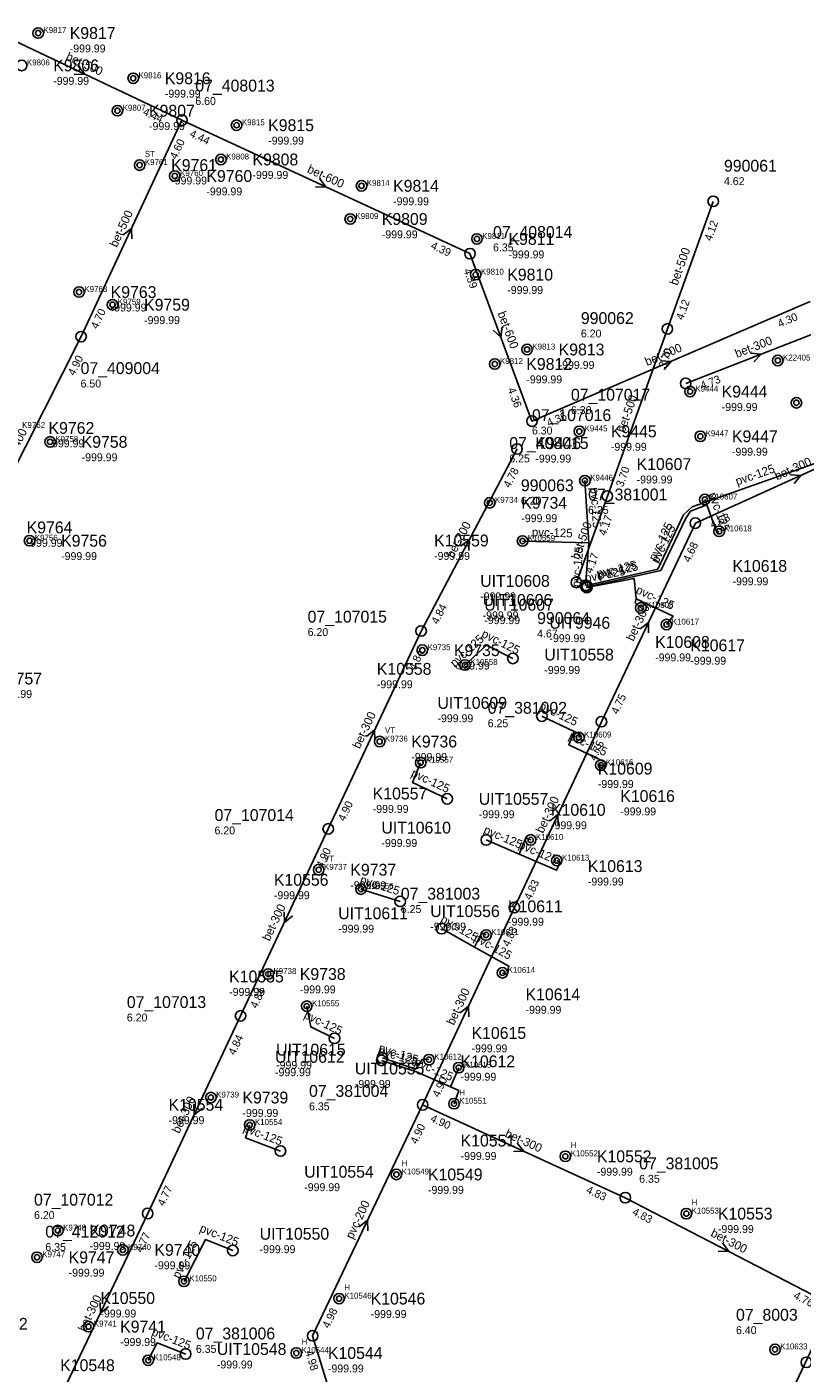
# Model space of a CAD drawing. Header units: metres. Extents: x 164250 to 165477, y 448735 to 450145.
# Tile 9 of 36: x 164669 to 164787, y 449229 to 449434. Entities that reach past the tile are written whole.
import ezdxf

# ---------------------------------------------------------------- set-up
doc = ezdxf.new("R2010")
doc.units = ezdxf.units.M

msp = doc.modelspace()

# ---------------------------------------------------------------- linework, layer by layer
at = {"layer": 'CON_BxH125x125mm', "linetype": 'Continuous'}
for points in [[(164791.634, 449368.31), (164770.517, 449360.898), (164769.239, 449359.645), (164765.302, 449351.385), (164754.488, 449348.908)], [(164754.234, 449364.859), (164754.812, 449355.406)], [(164772.754, 449361.188), (164770.264, 449360.203), (164769.529, 449359.038), (164765.769, 449351.218), (164754.437, 449348.687)], [(164772.447, 449361.992), (164772.754, 449361.188)], [(164774.644, 449357.148), (164774.272, 449357.051), (164772.754, 449361.188)], [(164744.75, 449355.681), (164754.812, 449355.406)], [(164754.812, 449355.406), (164754.302, 449348.938)], [(164762.009, 449346.912), (164761.699, 449349.996), (164754.535, 449348.624)], [(164762.731, 449345.52), (164761.877, 449346.272), (164762.009, 449346.912)], [(164766.633, 449342.986), (164767.634, 449344.272), (164762.009, 449346.912)], [(164736.011, 449336.848), (164739.29, 449339.842), (164743.293, 449337.845)], [(164752.592, 449326.758), (164747.69, 449329.064)], [(164756.65, 449321.62), (164757.156, 449321.402), (164757.397, 449322.04), (164751.783, 449324.726), (164752.592, 449326.758)], [(164753.311, 449325.834), (164753.52, 449326.323), (164752.592, 449326.758)], [(164729.255, 449321.998), (164728.033, 449318.979), (164733.3, 449316.514)], [(164744.234, 449308.123), (164739.237, 449310.26)], [(164745.992, 449310.267), (164745.272, 449310.583), (164744.234, 449308.123)], [(164749.953, 449307.128), (164750.461, 449306.899), (164749.936, 449305.674), (164744.234, 449308.123)], [(164720.192, 449302.802), (164726.152, 449300.929)], [(164737.44, 449293.986), (164732.457, 449296.793)], [(164739.214, 449295.827), (164738.512, 449296.095), (164737.44, 449293.986)], [(164741.703, 449290.077), (164742.408, 449289.808), (164742.677, 449291.109), (164737.44, 449293.986)], [(164711.948, 449285.002), (164712.558, 449281.857), (164716.171, 449280.119)], [(164733.785, 449272.766), (164728.65, 449275.021), (164723.332, 449276.77)], [(164730.53, 449276.884), (164729.549, 449276.974), (164728.502, 449275.443), (164723.447, 449277.139)], [(164735.047, 449275.659), (164733.785, 449272.766)], [(164734.344, 449270.189), (164735.059, 449272.178), (164733.785, 449272.766)], [(164703.272, 449266.947), (164702.667, 449265.012), (164707.948, 449263.003)], [(164693.298, 449243.2), (164696.586, 449249.538), (164700.716, 449247.889)], [(164687.862, 449231.208), (164689.238, 449233.839), (164693.552, 449232.157)]]:
    msp.add_lwpolyline(points, dxfattribs=at)
at = {"layer": 'CON_BxH200x200mm', "linetype": 'Continuous'}
for points in [[(164729.572, 449270.021), (164712.846, 449234.942)], [(164712.846, 449234.942), (164721.599, 449206.425)]]:
    msp.add_lwpolyline(points, dxfattribs=at)
at = {"layer": 'CON_BxH300x300mm', "linetype": 'Continuous'}
for points in [[(164769.547, 449379.633), (164792.481, 449388.527)], [(164803.118, 449372.92), (164771.018, 449358.401)], [(164729.325, 449342.009), (164743.922, 449369.667)], [(164771.018, 449358.401), (164756.738, 449328.235)], [(164715.217, 449311.945), (164729.325, 449342.009)], [(164756.738, 449328.235), (164743.52, 449299.996)], [(164701.886, 449283.527), (164715.217, 449311.945)], [(164743.52, 449299.996), (164729.572, 449270.021)], [(164687.777, 449253.509), (164701.886, 449283.527)], [(164729.572, 449270.021), (164760.375, 449255.909)], [(164791.848, 449239.601), (164760.375, 449255.909)], [(164673.373, 449223.24), (164687.777, 449253.509)], [(164773.638, 449200.944), (164791.848, 449239.601)]]:
    msp.add_lwpolyline(points, dxfattribs=at)
at = {"layer": 'CON_BxH400x400mm', "linetype": 'Continuous'}
msp.add_lwpolyline([(164660.692, 449353.228), (164677.66, 449386.745)], dxfattribs=at)
at = {"layer": 'CON_BxH500x500mm', "linetype": 'Continuous'}
for points in [[(164663.417, 449433.579), (164692.987, 449419.633)], [(164692.987, 449419.633), (164677.66, 449386.745)], [(164773.73, 449407.289), (164766.771, 449387.907)], [(164766.771, 449387.907), (164757.654, 449362.512)], [(164752.932, 449349.385), (164757.654, 449362.512)]]:
    msp.add_lwpolyline(points, dxfattribs=at)
at = {"layer": 'CON_BxH600x600mm', "linetype": 'Continuous'}
for points in [[(164692.987, 449419.633), (164736.756, 449399.353)], [(164736.756, 449399.353), (164746.188, 449373.9)], [(164788.486, 449392.049), (164746.188, 449373.9)]]:
    msp.add_lwpolyline(points, dxfattribs=at)
at = {"layer": 'NOD_inspectieput'}
for centre in [(164692.99, 449419.63), (164736.76, 449399.35), (164766.77, 449387.91), (164677.66, 449386.74), (164769.55, 449379.63), (164746.19, 449373.9), (164743.92, 449369.67), (164757.65, 449362.51), (164771.02, 449358.4), (164729.33, 449342.01), (164756.74, 449328.23), (164715.22, 449311.95), (164743.52, 449300), (164701.89, 449283.53), (164729.57, 449270.02), (164760.38, 449255.91), (164687.78, 449253.51), (164712.85, 449234.94)]:
    msp.add_circle(centre, 0.8, dxfattribs=at)
at = {"layer": 'NOD_onbekend'}
for centre in [(164671.13, 449432.86), (164668.62, 449427.94), (164685.58, 449425.99), (164683.18, 449421.06), (164701.29, 449418.86), (164686.55, 449412.8), (164698.9, 449413.65), (164691.9, 449411.14), (164720.28, 449409.65), (164718.56, 449404.61), (164737.82, 449401.58), (164737.63, 449396.16), (164677.35, 449393.51), (164682.43, 449391.58), (164745.44, 449384.78), (164740.53, 449382.58), (164783.55, 449383.11), (164770.22, 449378.39), (164786.38, 449376.69), (164753.38, 449372.34), (164771.78, 449371.59), (164672.94, 449370.75), (164754.23, 449364.86), (164739.77, 449361.49), (164772.45, 449361.99), (164774.64, 449357.15), (164669.82, 449355.73), (164744.75, 449355.68), (164762.73, 449345.52), (164766.63, 449342.99), (164729.52, 449339.1), (164736.01, 449336.85), (164723.04, 449325.22), (164753.31, 449325.83), (164729.26, 449322), (164756.65, 449321.62), (164745.99, 449310.27), (164749.95, 449307.13), (164713.77, 449305.73), (164720.19, 449302.8), (164739.21, 449295.83), (164706.1, 449289.9), (164741.7, 449290.08), (164711.95, 449285), (164730.53, 449276.88), (164735.05, 449275.66), (164697.38, 449271.13), (164734.34, 449270.19), (164703.27, 449266.95), (164751.26, 449262.2), (164725.58, 449259.44), (164769.65, 449253.49), (164674.13, 449250.92), (164670.96, 449246.86), (164684, 449247.98), (164693.3, 449243.2), (164716.87, 449240.58), (164678.79, 449236.33), (164783.12, 449232.86), (164687.86, 449231.21), (164710.37, 449232.31), (164787.89, 449230.9)]:
    msp.add_circle(centre, 0.8, dxfattribs=at)
at = {"layer": 'NOD_uitmonding'}
for centre in [(164773.73, 449407.29), (164752.93, 449349.39)]:
    msp.add_circle(centre, 0.8, dxfattribs=at)
at = {"layer": 'NOD_uittredepunt'}
for centre in [(164754.3, 449348.94), (164754.44, 449348.69), (164754.49, 449348.91), (164754.54, 449348.62), (164743.29, 449337.84), (164747.69, 449329.06), (164733.3, 449316.51), (164739.24, 449310.26), (164726.15, 449300.93), (164732.46, 449296.79), (164716.17, 449280.12), (164723.33, 449276.77), (164723.45, 449277.14), (164707.95, 449263), (164700.72, 449247.89), (164693.55, 449232.16)]:
    msp.add_circle(centre, 0.8, dxfattribs=at)
at = {"layer": 'onbekend'}
for centre in [(164683.18, 449421.06), (164698.9, 449413.65), (164718.56, 449404.61), (164737.63, 449396.16), (164677.35, 449393.51), (164745.44, 449384.78), (164740.53, 449382.58), (164745.99, 449310.27), (164739.21, 449295.83), (164741.7, 449290.08), (164730.53, 449276.88), (164735.05, 449275.66), (164734.34, 449270.19), (164751.26, 449262.2), (164725.58, 449259.44), (164769.65, 449253.49), (164674.13, 449250.92), (164716.87, 449240.58), (164710.37, 449232.31)]:
    msp.add_circle(centre, 0.4, dxfattribs=at)
at = {"layer": 'PIJL'}
for points in [[(164677.21, 449427.87), (164678.2, 449426.61), (164676.59, 449426.57)], [(164713.87, 449410.75), (164714.87, 449409.49), (164713.26, 449409.45)], [(164684.06, 449402.19), (164685.32, 449403.19), (164685.37, 449401.58)], [(164741.65, 449388.23), (164741.47, 449386.63), (164740.3, 449387.73)], [(164765.73, 449383.07), (164767.34, 449382.97), (164766.3, 449381.75)], [(164779.41, 449384.23), (164781.01, 449384.08), (164779.93, 449382.89)], [(164785.46, 449365.72), (164787.07, 449365.66), (164786.05, 449364.41)], [(164735.31, 449354.9), (164736.62, 449355.84), (164736.59, 449354.23)], [(164762.61, 449342.32), (164763.88, 449343.32), (164763.91, 449341.71)], [(164721.01, 449325.98), (164722.27, 449326.98), (164722.31, 449325.37)], [(164748.87, 449313.12), (164750.13, 449314.12), (164750.17, 449312.51)], [(164708.51, 449299.35), (164708.55, 449297.74), (164709.81, 449298.73)], [(164735.29, 449284.01), (164736.55, 449285.01), (164736.59, 449283.4)], [(164694.79, 449270.13), (164694.83, 449268.52), (164696.1, 449269.51)], [(164743.96, 449264.22), (164744.97, 449262.96), (164743.36, 449262.91)], [(164719.94, 449251.49), (164721.21, 449252.48), (164721.24, 449250.87)], [(164775.16, 449249.06), (164776.11, 449247.76), (164774.5, 449247.78)], [(164680.54, 449239.98), (164680.58, 449238.37), (164681.84, 449239.37)]]:
    msp.add_lwpolyline(points, dxfattribs=at)
at = {"layer": 'straatkolk'}
for centre in [(164671.13, 449432.86), (164685.58, 449425.99), (164701.29, 449418.86), (164686.55, 449412.8), (164691.9, 449411.14), (164720.28, 449409.65), (164737.82, 449401.58), (164682.43, 449391.58), (164783.55, 449383.11), (164770.22, 449378.39), (164786.38, 449376.69), (164753.38, 449372.34), (164672.94, 449370.75), (164771.78, 449371.59), (164754.23, 449364.86), (164772.45, 449361.99), (164739.77, 449361.49), (164669.82, 449355.73), (164744.75, 449355.68), (164774.64, 449357.15), (164762.73, 449345.52), (164766.63, 449342.99), (164729.52, 449339.1), (164736.01, 449336.85), (164723.04, 449325.22), (164753.31, 449325.83), (164729.26, 449322), (164756.65, 449321.62), (164749.95, 449307.13), (164713.77, 449305.73), (164720.19, 449302.8), (164706.1, 449289.9), (164711.95, 449285), (164697.38, 449271.13), (164703.27, 449266.95), (164684, 449247.98), (164670.96, 449246.86), (164693.3, 449243.2), (164678.79, 449236.33), (164783.12, 449232.86), (164687.86, 449231.21)]:
    msp.add_circle(centre, 0.4, dxfattribs=at)

# ---------------------------------------------------------------- texts
at = {"layer": 'DMM_BxH125x125mm'}
for rotation, p in [(19.34, (164777.38, 449364.11)), (-86.5, (164755.08, 449363.8)), (-69.85, (164773, 449362.8)), (64.52, (164765, 449352.55)), (64.32, (164765.38, 449352.18)), (-1.57, (164746.16, 449356.4)), (85.49, (164753.5, 449348.62)), (10.84, (164754.38, 449349.39)), (12.9, (164756.17, 449350.1)), (12.59, (164756.39, 449349.92)), (-25.14, (164761.86, 449347.83)), (42.4, (164734.44, 449336.45)), (-26.51, (164738.4, 449341.17)), (-25.19, (164747.18, 449330.17)), (-25.57, (164751.65, 449325.64)), (-25.08, (164727.71, 449319.99)), (-23.15, (164738.7, 449311.34)), (-23.24, (164744.04, 449309.06)), (-17.45, (164719.94, 449303.71)), (-29.39, (164732.16, 449297.84)), (-28.78, (164737.25, 449295)), (-25.69, (164711.42, 449283.27)), (-18.55, (164722.76, 449278.18)), (-18.21, (164722.77, 449277.77)), (-23.71, (164728.2, 449276.09)), (-20.83, (164702.18, 449266.01)), (-21.77, (164695.57, 449250.79)), (62.58, (164692.57, 449243.52)), (-21.3, (164688.28, 449235.04))]:
    msp.add_text('pvc-125', height=1.3, rotation=rotation, dxfattribs=at).set_placement(p)
at = {"layer": 'DMM_BxH200x200mm'}
msp.add_text('pvc-200', height=1.3, rotation=64.51, dxfattribs=at).set_placement((164718.94, 449249.52))
at = {"layer": 'DMM_BxH300x300mm'}
for rotation, p in [(21.2, (164777.34, 449383.51)), (24.34, (164783.43, 449364.87)), (62.18, (164734.23, 449352.99)), (64.67, (164761.61, 449340.36)), (64.86, (164720.01, 449324.02)), (64.92, (164747.87, 449311.17)), (64.87, (164706.29, 449294.8)), (65.05, (164734.31, 449282.02)), (64.83, (164692.58, 449265.58)), (-24.61, (164741.98, 449265.21)), (-27.39, (164773.23, 449250.13)), (64.55, (164678.31, 449235.43))]:
    msp.add_text('bet-300', height=1.3, rotation=rotation, dxfattribs=at).set_placement(p)
at = {"layer": 'DMM_BxH400x400mm'}
msp.add_text('bet-400', height=1.3, rotation=63.15, dxfattribs=at).set_placement((164666.84, 449367.1))
at = {"layer": 'DMM_BxH500x500mm'}
for rotation, p in [(-25.25, (164675.24, 449428.86)), (65.01, (164683.09, 449400.2)), (70.25, (164768.28, 449394.42)), (70.25, (164760.25, 449372.04)), (70.22, (164753.33, 449352.76))]:
    msp.add_text('bet-500', height=1.3, rotation=rotation, dxfattribs=at).set_placement(p)
at = {"layer": 'DMM_BxH600x600mm'}
for rotation, p in [(-24.86, (164711.91, 449411.74)), (-69.67, (164740.93, 449390.3)), (23.22, (164763.69, 449382.25))]:
    msp.add_text('bet-600', height=1.3, rotation=rotation, dxfattribs=at).set_placement(p)
at = {"layer": 'INV_BxH200x200mm'}
for s, rotation, p in [('4.90', 64.51, (164728.68, 449263.97)), ('4.98', 64.51, (164715.33, 449235.97)), ('4.98', -72.94, (164711.71, 449232.5))]:
    msp.add_text(s, height=1.2, rotation=rotation, dxfattribs=at).set_placement(p)
at = {"layer": 'INV_BxH300x300mm'}
for s, rotation, p in [('4.73', 21.2, (164772.06, 449378.68)), ('4.78', 62.18, (164742.79, 449363.66)), ('4.68', 24.34, (164773.58, 449357.59)), ('4.68', 64.67, (164770.15, 449352.35)), ('4.84', 62.18, (164731.85, 449342.94)), ('4.84', 64.86, (164728.47, 449335.96)), ('4.75', 64.67, (164759.22, 449329.27)), ('4.75', 64.92, (164755.89, 449322.18)), ('4.90', 64.86, (164717.7, 449312.99)), ('4.90', 64.87, (164714.37, 449305.89)), ('4.83', 64.92, (164746, 449301.04)), ('4.83', 65.05, (164742.69, 449293.94)), ('4.84', 64.87, (164704.36, 449284.57)), ('4.84', 64.83, (164701.03, 449277.48)), ('4.90', 65.05, (164732.05, 449271.07)), ('4.90', -24.61, (164730.64, 449267.55)), ('4.77', 64.83, (164690.26, 449254.55)), ('4.83', -24.61, (164754.32, 449256.7)), ('4.83', -27.39, (164761.32, 449253.39)), ('4.77', 64.55, (164686.89, 449247.46)), ('4.76', -27.39, (164785.83, 449240.69))]:
    msp.add_text(s, height=1.2, rotation=rotation, dxfattribs=at).set_placement(p)
at = {"layer": 'INV_BxH400x400mm'}
msp.add_text('4.90', height=1.2, rotation=63.15, dxfattribs=at).set_placement((164676.63, 449380.72))
at = {"layer": 'INV_BxH500x500mm'}
for s, rotation, p in [('4.44', -25.25, (164686.94, 449420.5)), ('4.60', 65.01, (164692.15, 449413.58)), ('4.12', 70.25, (164773.45, 449401.18)), ('4.70', 65.01, (164680.14, 449387.8)), ('4.12', 70.25, (164769.14, 449389.18)), ('3.70', 70.25, (164766.49, 449381.8)), ('3.70', 70.25, (164760.02, 449363.79)), ('4.17', 70.22, (164757.37, 449356.41)), ('4.17', 70.22, (164755.3, 449350.66))]:
    msp.add_text(s, height=1.2, rotation=rotation, dxfattribs=at).set_placement(p)
at = {"layer": 'INV_BxH600x600mm'}
for s, rotation, p in [('4.44', -24.86, (164694.04, 449417.16)), ('4.39', -24.86, (164730.7, 449400.17)), ('4.39', -69.67, (164735.76, 449396.85)), ('4.30', 23.22, (164783.83, 449388.09)), ('4.36', -69.67, (164742.47, 449378.75)), ('4.36', 23.22, (164748.74, 449373.03))]:
    msp.add_text(s, height=1.2, rotation=rotation, dxfattribs=at).set_placement(p)
at = {"layer": 'KO_INSPECTIE'}
for s, p in [('ST', (164687.35, 449414.06)), ('VT', (164723.84, 449326.48)), ('VT', (164714.58, 449306.99)), ('H', (164735.14, 449271.45)), ('H', (164752.06, 449263.46)), ('H', (164726.38, 449260.7)), ('H', (164770.45, 449254.75)), ('H', (164717.67, 449241.84)), ('H', (164711.17, 449233.57))]:
    msp.add_text(s, height=0.9, dxfattribs=at).set_placement(p)
at = {"layer": 'KO_NUMMER'}
for s, p in [('K9817', (164671.93, 449432.86)), ('K9806', (164669.42, 449427.94)), ('K9816', (164686.38, 449425.99)), ('K9807', (164683.98, 449421.06)), ('K9815', (164702.09, 449418.86)), ('K9761', (164687.35, 449412.8)), ('K9808', (164699.7, 449413.65)), ('K9760', (164692.7, 449411.14)), ('K9814', (164721.08, 449409.65)), ('K9809', (164719.36, 449404.61)), ('K9811', (164738.62, 449401.58)), ('K9810', (164738.43, 449396.16)), ('K9763', (164678.15, 449393.51)), ('K9759', (164683.23, 449391.58)), ('K9813', (164746.24, 449384.78)), ('K9812', (164741.33, 449382.58)), ('K22405', (164784.35, 449383.11)), ('K9444', (164771.02, 449378.39)), ('K9762', (164668.7, 449372.86)), ('K9445', (164754.18, 449372.34)), ('K9447', (164772.58, 449371.59)), ('K9758', (164673.74, 449370.75)), ('K9446', (164755.03, 449364.86)), ('K9734', (164740.57, 449361.49)), ('K10607', (164773.25, 449361.99)), ('K10618', (164775.44, 449357.15)), ('K9756', (164670.62, 449355.73)), ('K10559', (164745.55, 449355.68)), ('K10608', (164763.53, 449345.52)), ('K10617', (164767.43, 449342.99)), ('K9735', (164730.32, 449339.1)), ('K10558', (164736.81, 449336.85)), ('K9736', (164723.84, 449325.22)), ('K10609', (164754.11, 449325.83)), ('K10557', (164730.06, 449322)), ('K10616', (164757.45, 449321.62)), ('K10610', (164746.79, 449310.27)), ('K10613', (164750.75, 449307.13)), ('K9737', (164714.58, 449305.73)), ('K10556', (164720.99, 449302.8)), ('K10611', (164740.01, 449295.83)), ('K9738', (164706.9, 449289.9)), ('K10614', (164742.5, 449290.08)), ('K10555', (164712.75, 449285)), ('K10612', (164731.33, 449276.88)), ('K10615', (164735.85, 449275.66)), ('K9739', (164698.18, 449271.13)), ('K10551', (164735.14, 449270.19)), ('K10554', (164704.07, 449266.95)), ('K10552', (164752.06, 449262.2)), ('K10549', (164726.38, 449259.44)), ('K10553', (164770.45, 449253.49)), ('K9748', (164674.93, 449250.92)), ('K9747', (164671.76, 449246.86)), ('K9740', (164684.8, 449247.98)), ('K10550', (164694.1, 449243.2)), ('K10546', (164717.67, 449240.58)), ('K9741', (164679.59, 449236.33)), ('K10544', (164711.17, 449232.31)), ('K10633', (164783.92, 449232.86)), ('K10548', (164688.66, 449231.21))]:
    msp.add_text(s, height=0.9, dxfattribs=at).set_placement(p)
at = {"layer": 'NLV_inspectieput'}
for s, p in [('6.60', (164695.02, 449421.94)), ('6.35', (164740.27, 449399.69)), ('6.20', (164753.62, 449386.61)), ('6.50', (164677.58, 449379.01)), ('6.30', (164752.11, 449374.97)), ('6.30', (164746.18, 449371.87)), ('6.25', (164742.74, 449367.63)), ('6.20', (164744.5, 449361.21)), ('6.25', (164754.72, 449359.81)), ('6.20', (164712.09, 449341.25)), ('6.25', (164739.46, 449327.4)), ('6.20', (164697.94, 449311.11)), ('6.25', (164726.25, 449299.16)), ('6.20', (164684.61, 449282.69)), ('6.35', (164712.3, 449269.19)), ('6.35', (164762.48, 449258.18)), ('6.20', (164670.5, 449252.67)), ('6.35', (164672.22, 449247.82)), ('6.40', (164777.2, 449235.18)), ('6.35', (164695.1, 449232.34))]:
    msp.add_text(s, height=1.2, dxfattribs=at).set_placement(p)
at = {"layer": 'NLV_onbekend'}
for p in [(164675.93, 449429.92), (164673.42, 449425), (164690.38, 449423.05), (164687.98, 449418.12), (164706.09, 449415.92), (164703.7, 449410.71), (164691.35, 449409.86), (164696.7, 449408.2), (164725.08, 449406.7), (164723.36, 449401.67), (164742.62, 449398.63), (164742.43, 449393.22), (164682.15, 449390.56), (164687.23, 449388.64), (164750.24, 449381.84), (164745.33, 449379.64), (164775.02, 449375.45), (164672.7, 449369.92), (164758.18, 449369.4), (164677.74, 449367.81), (164746.7, 449367.61), (164776.58, 449368.65), (164762.09, 449364.43), (164744.57, 449358.55), (164669.38, 449354.81), (164674.62, 449352.79), (164731.31, 449352.82), (164776.67, 449348.96), (164764.91, 449337.4), (164770.26, 449336.9), (164734.32, 449336.16), (164722.61, 449333.32), (164664.76, 449331.85), (164727.84, 449322.28), (164756.2, 449318.16), (164721.98, 449314.38), (164759.61, 449314), (164749.08, 449311.9), (164718.58, 449302.79), (164754.68, 449303.35), (164706.96, 449301.27), (164742.55, 449297.24), (164700.16, 449286.58), (164710.9, 449286.96), (164745.21, 449283.86), (164737, 449278), (164735.32, 449273.69), (164690.95, 449267.09), (164702.18, 449268.19), (164735.34, 449261.65), (164756.06, 449259.26), (164730.38, 449256.5), (164774.45, 449250.55), (164678.93, 449247.98), (164688.8, 449245.04), (164675.76, 449243.92), (164680.59, 449237.72), (164721.67, 449237.64), (164683.59, 449233.39), (164715.17, 449229.37)]:
    msp.add_text('-999.99', height=1.2, dxfattribs=at).set_placement(p)
at = {"layer": 'NLV_uitmonding'}
for s, p in [('4.62', (164775.37, 449409.76)), ('4.67', (164746.97, 449341.03))]:
    msp.add_text(s, height=1.2, dxfattribs=at).set_placement(p)
at = {"layer": 'NLV_uittredepunt'}
for p in [(164738.32, 449346.68), (164738.69, 449343.79), (164738.94, 449343.06), (164748.84, 449340.32), (164748.06, 449335.49), (164731.82, 449328.15), (164738.1, 449313.57), (164723.3, 449309.2), (164716.74, 449296.18), (164730.72, 449296.51), (164707.3, 449275.47), (164707.13, 449274.37), (164719.26, 449272.6), (164711.57, 449256.91), (164704.79, 449247.49), (164698.29, 449229.97)]:
    msp.add_text('-999.99', height=1.2, dxfattribs=at).set_placement(p)
at = {"layer": 'NNR_inspectieput'}
for s, p in [('07_408013', (164695.02, 449423.98)), ('07_408014', (164740.27, 449401.73)), ('990062', (164753.62, 449388.65)), ('07_409004', (164677.58, 449381.05)), ('07_107017', (164752.11, 449377.01)), ('07_107016', (164746.18, 449373.91)), ('07_408015', (164742.74, 449369.67)), ('990063', (164744.5, 449363.25)), ('07_381001', (164754.72, 449361.85)), ('07_107015', (164712.09, 449343.29)), ('07_381002', (164739.46, 449329.44)), ('07_107014', (164697.94, 449313.15)), ('07_381003', (164726.25, 449301.2)), ('07_107013', (164684.61, 449284.73)), ('07_381004', (164712.3, 449271.23)), ('07_381005', (164762.48, 449260.22)), ('07_107012', (164670.5, 449254.71)), ('07_412012', (164672.22, 449249.86)), ('07_8003', (164777.2, 449237.22)), ('07_381006', (164695.1, 449234.38))]:
    msp.add_text(s, height=1.8, dxfattribs=at).set_placement(p)
at = {"layer": 'NNR_onbekend'}
for s, p in [('K9817', (164675.93, 449431.96)), ('K9806', (164673.42, 449427.04)), ('K9816', (164690.38, 449425.09)), ('K9807', (164687.98, 449420.16)), ('K9815', (164706.09, 449417.96)), ('K9761', (164691.35, 449411.9)), ('K9808', (164703.7, 449412.75)), ('K9760', (164696.7, 449410.24)), ('K9814', (164725.08, 449408.75)), ('K9809', (164723.36, 449403.71)), ('K9811', (164742.62, 449400.68)), ('K9810', (164742.43, 449395.26)), ('K9763', (164682.15, 449392.61)), ('K9759', (164687.23, 449390.68)), ('K9813', (164750.24, 449383.88)), ('K9812', (164745.33, 449381.68)), ('K9444', (164775.02, 449377.49)), ('K9762', (164672.7, 449371.96)), ('K9445', (164758.18, 449371.44)), ('K9447', (164776.58, 449370.69)), ('K9758', (164677.74, 449369.85)), ('K9446', (164746.7, 449369.65)), ('K10607', (164762.09, 449366.47)), ('K9734', (164744.57, 449360.59)), ('K9764', (164669.38, 449356.85)), ('K9756', (164674.62, 449354.83)), ('K10559', (164731.31, 449354.86)), ('K10618', (164776.67, 449351)), ('K9735', (164734.32, 449338.2)), ('K10608', (164764.91, 449339.44)), ('K10617', (164770.26, 449338.94)), ('K9757', (164664.76, 449333.89)), ('K10558', (164722.61, 449335.36)), ('K9736', (164727.84, 449324.32)), ('K10609', (164756.2, 449320.2)), ('K10557', (164721.98, 449316.42)), ('K10616', (164759.61, 449316.04)), ('K10610', (164749.08, 449313.94)), ('K10613', (164754.68, 449305.39)), ('K10556', (164706.96, 449303.31)), ('K9737', (164718.58, 449304.84)), ('K10611', (164742.55, 449299.28)), ('K10555', (164700.16, 449288.62)), ('K9738', (164710.9, 449289)), ('K10614', (164745.21, 449285.9)), ('K10615', (164737, 449280.04)), ('K10612', (164735.32, 449275.73)), ('K9739', (164702.18, 449270.23)), ('K10554', (164690.95, 449269.13)), ('K10551', (164735.34, 449263.69)), ('K10552', (164756.06, 449261.3)), ('K10549', (164730.38, 449258.54)), ('K10553', (164774.45, 449252.59)), ('K9748', (164678.93, 449250.02)), ('K9747', (164675.76, 449245.96)), ('K9740', (164688.8, 449247.08)), ('K10550', (164680.59, 449239.76)), ('K10546', (164721.67, 449239.68)), ('K9742', (164662.58, 449235.85)), ('K9741', (164683.59, 449235.43)), ('K10544', (164715.17, 449231.41)), ('K10548', (164674.48, 449229.56))]:
    msp.add_text(s, height=1.8, dxfattribs=at).set_placement(p)
at = {"layer": 'NNR_uitmonding'}
for s, p in [('990061', (164775.37, 449411.8)), ('990064', (164746.97, 449343.07))]:
    msp.add_text(s, height=1.8, dxfattribs=at).set_placement(p)
at = {"layer": 'NNR_uittredepunt'}
for s, p in [('UIT10608', (164738.32, 449348.72)), ('UIT10606', (164738.69, 449345.83)), ('UIT10607', (164738.94, 449345.1)), ('UIT9946', (164748.84, 449342.36)), ('UIT10558', (164748.06, 449337.53)), ('UIT10609', (164731.82, 449330.19)), ('UIT10557', (164738.1, 449315.61)), ('UIT10610', (164723.3, 449311.24)), ('UIT10611', (164716.74, 449298.22)), ('UIT10556', (164730.72, 449298.55)), ('UIT10612', (164707.13, 449276.41)), ('UIT10615', (164707.3, 449277.51)), ('UIT10555', (164719.26, 449274.64)), ('UIT10554', (164711.57, 449258.95)), ('UIT10550', (164704.79, 449249.53)), ('UIT10548', (164698.29, 449232.01))]:
    msp.add_text(s, height=1.8, dxfattribs=at).set_placement(p)

doc.saveas('drawing.dxf')
